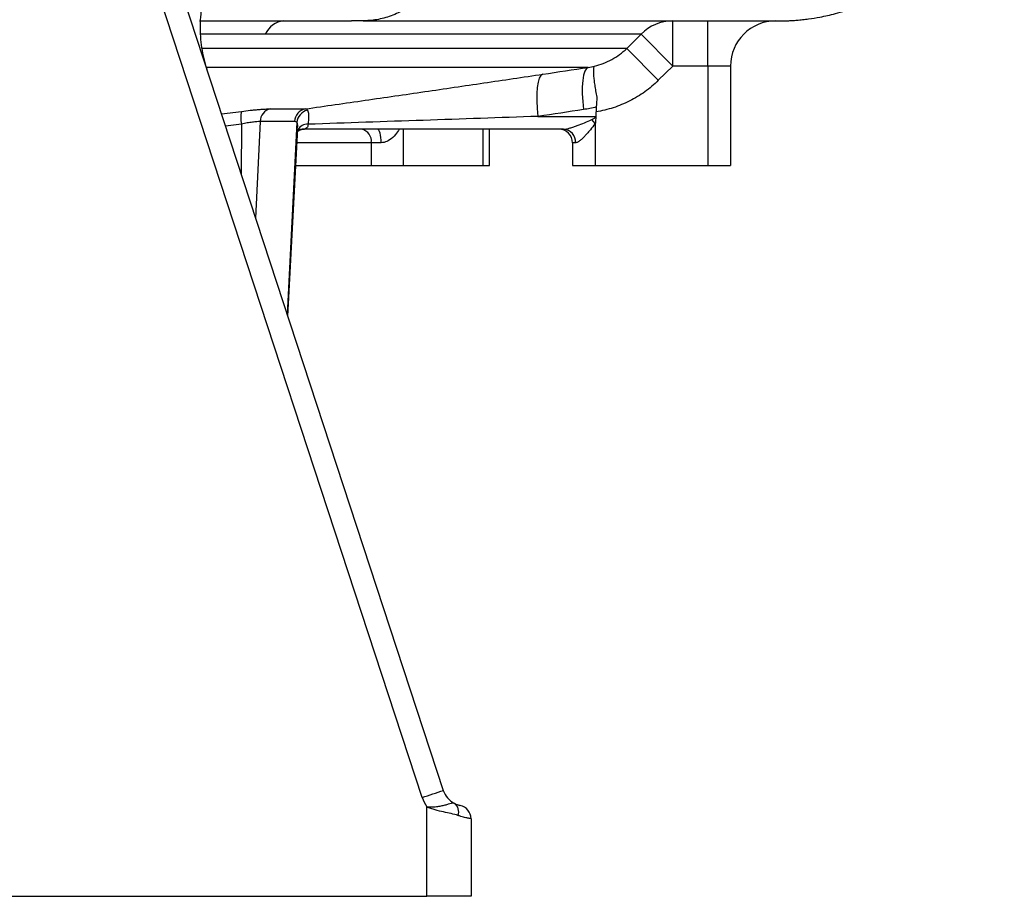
# Model space of a CAD drawing. Header units: millimetres. Extents: x 2434 to 3492, y 1333 to 4508.
# Tile 5 of 11: x 3049 to 3485, y 1333 to 1722. Entities that reach past the tile are written whole.
import ezdxf

# ---------------------------------------------------------------- set-up
doc = ezdxf.new("R2010")
doc.units = ezdxf.units.MM
doc.header["$LTSCALE"] = 2

msp = doc.modelspace()

# ---------------------------------------------------------------- linework, layer by layer
at = {"color": 7, "linetype": 'Continuous', "lineweight": 25}
for p, q in [((3227.32, 1377.18), (3037.69, 1955.39)), ((3047.02, 1958.5), (3236.65, 1380.29)), ((3200.83, 1721.33), (3195.94, 1721.33)), ((3276.23, 1721.33), (3276.95, 1721.33)), ((3338.31, 1701.33), (3338.31, 1721.33)), ((3353.93, 1701.33), (3353.93, 1721.33)), ((3317.93, 1709.17), (3324.29, 1715.48)), ((3338.31, 1701.33), (3324.29, 1715.48)), ((3331.94, 1695.03), (3317.93, 1709.17)), ((3338.31, 1701.33), (3331.94, 1695.03)), ((3353.93, 1701.33), (3338.31, 1701.33)), ((3353.93, 1701.33), (3353.93, 1657.33)), ((3363.93, 1701.33), (3363.93, 1657.33)), ((3159.95, 1682.36), (3175.49, 1682.36)), ((3304.45, 1683.2), (3304.23, 1679.02)), ((3170.7, 1676.75), (3155.46, 1676.75)), ((3278.6, 1679.02), (3304.23, 1679.02)), ((3303.93, 1675.87), (3302.44, 1677.6)), ((3303.93, 1675.87), (3303.93, 1657.33)), ((3304.23, 1679.02), (3304.22, 1678.88)), ((3167.73, 1590.42), (3172.1, 1673.68)), ((3172.08, 1673.33), (3174.11, 1673.33)), ((3173.97, 1673.3), (3175.13, 1673.33)), ((3289.98, 1673.33), (3174.11, 1673.33)), ((3257.13, 1657.33), (3257.13, 1673.33)), ((3209.08, 1667.33), (3204.7, 1667.33)), ((3204.7, 1667.33), (3204.7, 1657.33)), ((3293.93, 1667.33), (3293.93, 1657.33)), ((3295.21, 1667.33), (3293.93, 1667.33)), ((3171.24, 1657.33), (3204.7, 1657.33)), ((3204.7, 1657.33), (3218.84, 1657.33)), ((3218.84, 1657.33), (3254.2, 1657.33)), ((3254.2, 1657.33), (3257.13, 1657.33)), ((3293.93, 1657.33), (3303.93, 1657.33)), ((3303.93, 1657.33), (3353.93, 1657.33)), ((3353.93, 1657.33), (3363.93, 1657.33)), ((3229.28, 1333.33), (3229.28, 1372.95)), ((3248.93, 1367.74), (3248.93, 1333.33)), ((2928.93, 1333.33), (3229.28, 1333.33)), ((3248.93, 1333.33), (3229.28, 1333.33))]:
    msp.add_line(p, q, dxfattribs=at)
at = {"color": 8, "linetype": 'Continuous', "lineweight": 25}
for p, q in [((3317.93, 1709.17), (3129.85, 1709.17)), ((3300.87, 1700.75), (3131.69, 1700.75)), ((3138.31, 1680.15), (3147.17, 1681.26)), ((3155.46, 1676.75), (3153.47, 1633.92)), ((3171.72, 1676.38), (3167.47, 1591.22)), ((3147.19, 1675.65), (3140.08, 1674.76)), ((3147.19, 1675.65), (3147.04, 1653.52)), ((3218.84, 1673.33), (3218.84, 1657.33)), ((3254.2, 1673.33), (3254.2, 1657.33)), ((3204.7, 1667.33), (3171.77, 1667.33))]:
    msp.add_line(p, q, dxfattribs=at)
at = {"color": 7, "linetype": 'Continuous', "lineweight": 25, "flags": 128}
for points in [[(3280.69, 1697.73), (3279.86, 1697.17), (3279.17, 1695.98), (3278.62, 1694.2), (3278.25, 1691.89), (3278.06, 1689.12), (3278.05, 1685.98), (3278.23, 1682.57), (3278.6, 1679.02)], [(3300.87, 1700.75), (3300.05, 1700.21), (3299.35, 1699.03), (3298.8, 1697.25), (3298.43, 1694.93), (3298.24, 1692.16), (3298.24, 1689.02), (3298.43, 1685.61), (3298.8, 1682.05)], [(3209.08, 1667.33), (3209.04, 1668.5), (3208.95, 1669.63), (3208.8, 1670.67), (3208.6, 1671.58), (3208.36, 1672.32), (3208.08, 1672.88), (3207.77, 1673.22), (3207.46, 1673.33)]]:
    msp.add_lwpolyline(points, dxfattribs=at)
at = {"color": 7, "linetype": 'Continuous', "lineweight": 25}
for centre, radius, start, end in [((3166.86, 1711.39), 10, 95.8047, 155.8658), ((3338.32, 1701.6), 19.73, 90.0449, 135.3186), ((3383.93, 1701.33), 20, 90, 180), ((3160.8, 1678.52), 13.91, 168.6413, 191.9187), ((3161.25, 1676.72), 5.79, 102.9483, 179.7173), ((3176.59, 1676.57), 5.89, 100.731, 178.2716), ((3178, 1675.64), 6.32, 104.8473, 173.2609), ((3199.4, 1668.08), 5.36, 351.9505, 78.5782), ((3287.93, 1667.33), 6, 0, 90), ((3289.57, 1667.69), 5.65, 356.3463, 85.8073), ((3089.58, 1804.99), 449.44, 287.8473, 289.101), ((3246.15, 1383.41), 10, 198.1573, 242.9333), ((3246.32, 1383.41), 20, 198.1573, 211.543), ((3238.92, 1370.85), 4.54, 338.2023, 53.7456), ((3242.93, 1367.74), 6, 0, 78.3919)]:
    msp.add_arc(centre, radius, start, end, dxfattribs=at)
at = {"color": 8, "linetype": 'Continuous', "lineweight": 25}
msp.add_arc((3176.41, 1670.61), 4.95, 86.4796, 151.4879, dxfattribs=at)
at = {"color": 7, "linetype": 'Continuous', "lineweight": 25}
for centre, major_axis, ratio, start_param, end_param in [((3259.54, 1679.33), (44.81, 0), 0.133894, 5.990405, 6.207124), ((3259.54, 1679.33), (46.36, 0), 0.258819, 5.990405, 6.001004), ((3174.77, 1679.33), (5.72, 3.21), 0.886144, 4.147412, 4.182061)]:
    msp.add_ellipse(centre, major_axis=major_axis, ratio=ratio, start_param=start_param, end_param=end_param, dxfattribs=at)
for points, knots in [([(3383.93, 1721.33), (3383.93, 1721.33), (3384.3, 1721.33), (3385.76, 1721.33), (3388.42, 1721.38), (3391.14, 1721.51), (3393.39, 1721.67), (3395.91, 1721.91), (3399.33, 1722.33), (3404.21, 1723.11), (3411.06, 1724.65), (3420.74, 1727.63), (3432.14, 1732.64), (3443.94, 1739.95), (3454.14, 1748.36), (3461.09, 1755.75), (3465.57, 1761.43), (3468.42, 1765.38), (3471.54, 1770.21), (3475.12, 1776.59), (3478.85, 1784.72), (3482.18, 1794.48), (3484.51, 1804), (3485.06, 1810.35), (3485.28, 1812.9)], [0, 0, 0, 0, 0.000346, 0.041676, 0.075447, 0.09085, 0.106156, 0.122132, 0.139622, 0.171655, 0.216196, 0.273386, 0.36466, 0.45292, 0.537068, 0.615887, 0.645836, 0.674861, 0.708637, 0.75535, 0.814143, 0.878736, 0.951379, 1, 1, 1, 1]), ([(3245.85, 1755.33), (3244.8, 1753.41), (3242.25, 1748.72), (3237.62, 1742.22), (3232.08, 1735.84), (3226.13, 1730.53), (3219.92, 1726.37), (3213.56, 1723.45), (3207.18, 1721.66), (3202.93, 1721.44), (3200.83, 1721.33)], [0, 0, 0, 0, 0.0902694, 0.22043, 0.3522869, 0.4847606, 0.6167582, 0.7472461, 0.8752207, 1, 1, 1, 1]), ([(3132.33, 1738.74), (3131.2, 1735.58), (3130.36, 1732.39), (3129.2, 1725.93), (3128.89, 1722.67), (3128.83, 1717.72), (3128.87, 1716.06), (3129.1, 1712.77), (3129.29, 1711.14), (3130.03, 1706.27), (3130.79, 1703.06), (3131.83, 1699.9)], [0, 0, 0, 0, 0.25, 0.25, 0.5, 0.5, 0.625, 0.625, 0.75, 0.75, 1, 1, 1, 1]), ([(3128.52, 1721.33), (3129.35, 1721.33), (3137.28, 1721.33), (3152.63, 1721.33), (3174.22, 1721.33), (3188.7, 1721.33), (3195.94, 1721.33)], [0, 0, 0, 0, 0.037878, 0.359149, 0.679997, 1, 1, 1, 1]), ([(3201.18, 1721.33), (3206.97, 1721.33), (3219.49, 1721.33), (3237.23, 1721.33), (3254.46, 1721.33), (3270.06, 1721.33), (3284.15, 1721.33), (3297.65, 1721.33), (3310.4, 1721.33), (3322.26, 1721.33), (3332.6, 1721.33), (3341.56, 1721.33), (3349.87, 1721.33), (3357.37, 1721.33), (3363.93, 1721.33), (3369.14, 1721.33), (3373.22, 1721.33), (3376.33, 1721.33), (3378.67, 1721.33), (3380.38, 1721.33), (3381.52, 1721.33), (3382.08, 1721.33), (3382.29, 1721.33)], [0, 0, 0, 0, 0.053962, 0.116676, 0.177078, 0.235298, 0.291428, 0.345528, 0.407818, 0.467269, 0.523891, 0.577677, 0.628616, 0.688301, 0.743588, 0.794497, 0.841037, 0.8832, 0.920971, 0.954321, 0.98322, 1, 1, 1, 1]), ([(3382.29, 1721.33), (3382.62, 1721.33), (3383.69, 1721.33), (3383.83, 1721.33), (3383.93, 1721.33)], [0, 0, 0, 0, 0.311891, 1, 1, 1, 1]), ([(3324.29, 1715.48), (3322.46, 1715.48), (3319.93, 1715.48), (3315.1, 1715.48), (3313.32, 1715.48), (3310.38, 1715.48), (3309.36, 1715.48), (3307.23, 1715.48), (3306.11, 1715.48), (3300.36, 1715.48), (3295.13, 1715.48), (3283.43, 1715.48), (3276.97, 1715.48), (3262.81, 1715.48), (3255.11, 1715.48), (3244.7, 1715.48), (3242.58, 1715.48), (3238.27, 1715.48), (3236.08, 1715.48), (3229.41, 1715.48), (3224.83, 1715.48), (3215.41, 1715.48), (3210.57, 1715.48), (3200.62, 1715.48), (3195.53, 1715.48), (3179.91, 1715.48), (3169.05, 1715.48), (3157.74, 1715.48)], [0, 0, 0, 0, 0.125, 0.125, 0.1875, 0.1875, 0.21875, 0.21875, 0.25, 0.25, 0.375, 0.375, 0.5, 0.5, 0.625, 0.625, 0.65625, 0.65625, 0.6875, 0.6875, 0.75, 0.75, 0.8125, 0.8125, 0.875, 0.875, 1, 1, 1, 1]), ([(3303.63, 1701.27), (3304.97, 1701.59), (3306.28, 1702), (3308.85, 1703), (3310.12, 1703.59), (3313.74, 1705.59), (3315.94, 1707.22), (3317.93, 1709.17)], [0, 0, 0, 0, 0.25, 0.25, 0.5, 0.5, 1, 1, 1, 1]), ([(3175.49, 1682.36), (3184.36, 1683.63), (3193.2, 1684.9), (3210.83, 1687.45), (3219.62, 1688.72), (3237.15, 1691.29), (3245.89, 1692.57), (3263.32, 1695.14), (3272.01, 1696.43), (3280.69, 1697.73)], [0, 0, 0, 0, 0.25, 0.25, 0.5, 0.5, 0.75, 0.75, 1, 1, 1, 1]), ([(3303.63, 1701.27), (3303.6, 1701.25), (3303.58, 1701.23), (3303.53, 1701.18), (3303.5, 1701.15), (3303.43, 1701.05), (3303.39, 1700.96), (3303.29, 1700.65), (3303.23, 1700.38), (3303.18, 1699.85), (3303.17, 1699.66), (3303.16, 1699.24), (3303.16, 1699.02), (3303.17, 1698.29), (3303.19, 1697.75), (3303.29, 1696.54), (3303.35, 1695.87), (3303.52, 1694.43), (3303.62, 1693.67), (3303.86, 1692.05), (3304, 1691.19), (3304.32, 1689.41), (3304.49, 1688.48), (3304.68, 1687.53)], [0, 0, 0, 0, 0.03125, 0.03125, 0.0625, 0.0625, 0.125, 0.125, 0.25, 0.25, 0.3125, 0.3125, 0.375, 0.375, 0.5, 0.5, 0.625, 0.625, 0.75, 0.75, 0.875, 0.875, 1, 1, 1, 1]), ([(3363.93, 1701.33), (3363.93, 1701.33), (3363.87, 1701.33), (3363.61, 1701.33), (3363.42, 1701.33), (3362.92, 1701.33), (3362.61, 1701.33), (3361.87, 1701.33), (3361.46, 1701.33), (3360.54, 1701.33), (3360.02, 1701.33), (3358.94, 1701.33), (3358.36, 1701.33), (3357.46, 1701.33), (3357.14, 1701.33), (3356.52, 1701.33), (3356.2, 1701.33), (3355.24, 1701.33), (3354.59, 1701.33), (3353.93, 1701.33)], [0, 0, 0, 0, 0.125, 0.125, 0.25, 0.25, 0.375, 0.375, 0.5, 0.5, 0.625, 0.625, 0.75, 0.75, 0.8125, 0.8125, 0.875, 0.875, 1, 1, 1, 1]), ([(3331.94, 1695.03), (3330.07, 1693.17), (3328.07, 1691.48), (3323.84, 1688.43), (3321.61, 1687.07), (3318.09, 1685.29), (3316.88, 1684.73), (3314.46, 1683.73), (3313.23, 1683.28), (3309.49, 1682.07), (3306.94, 1681.45), (3304.33, 1681.03)], [0, 0, 0, 0, 0.25, 0.25, 0.5, 0.5, 0.625, 0.625, 0.75, 0.75, 1, 1, 1, 1]), ([(3147.17, 1681.26), (3148.51, 1681.43), (3149.81, 1681.59), (3151.7, 1681.79), (3152.32, 1681.85), (3153.52, 1681.97), (3154.09, 1682.02), (3155.2, 1682.12), (3155.73, 1682.16), (3156.74, 1682.23), (3157.22, 1682.26), (3158.56, 1682.33), (3159.33, 1682.36), (3159.95, 1682.36)], [0, 0, 0, 0, 0.25, 0.25, 0.375, 0.375, 0.5, 0.5, 0.625, 0.625, 0.75, 0.75, 1, 1, 1, 1]), ([(3176.38, 1681.76), (3176.56, 1681.52), (3176.69, 1681.21), (3176.82, 1680.64), (3176.85, 1680.43), (3176.9, 1679.97), (3176.91, 1679.72), (3176.93, 1678.92), (3176.91, 1678.33), (3176.84, 1677.03), (3176.78, 1676.31), (3176.71, 1675.55)], [0, 0, 0, 0, 0.25, 0.25, 0.375, 0.375, 0.5, 0.5, 0.75, 0.75, 1, 1, 1, 1]), ([(3155.46, 1676.75), (3155.06, 1676.75), (3154.56, 1676.72), (3153.69, 1676.65), (3153.37, 1676.62), (3152.72, 1676.55), (3152.03, 1676.46), (3151.29, 1676.36), (3150.51, 1676.24), (3150.11, 1676.18), (3148.9, 1675.97), (3148.06, 1675.82), (3147.19, 1675.65)], [0, 0, 0, 0, 0.25, 0.25, 0.375, 0.375, 0.5, 0.625, 0.625, 0.75, 0.75, 1, 1, 1, 1]), ([(3278.6, 1679.02), (3261.67, 1678.44), (3244.71, 1677.86), (3210.75, 1676.7), (3193.75, 1676.12), (3176.71, 1675.55)], [0, 0, 0, 0, 0.5, 0.5, 1, 1, 1, 1]), ([(3289.98, 1673.33), (3290.18, 1673.33), (3290.39, 1673.35), (3290.84, 1673.41), (3291.08, 1673.45), (3291.81, 1673.6), (3292.32, 1673.74), (3293.36, 1674.04), (3293.9, 1674.22), (3294.96, 1674.58), (3295.5, 1674.77), (3297.12, 1675.38), (3298.2, 1675.8), (3300.33, 1676.68), (3301.39, 1677.13), (3302.44, 1677.6)], [0, 0, 0, 0, 0.0625, 0.0625, 0.125, 0.125, 0.25, 0.25, 0.375, 0.375, 0.5, 0.5, 0.75, 0.75, 1, 1, 1, 1]), ([(3303.93, 1675.87), (3303.24, 1674.92), (3302.53, 1674), (3301.45, 1672.66), (3301.08, 1672.22), (3300.34, 1671.36), (3299.96, 1670.93), (3299.2, 1670.12), (3298.82, 1669.73), (3298.06, 1669), (3297.67, 1668.65), (3296.92, 1668.06), (3296.55, 1667.81), (3296.02, 1667.53), (3295.84, 1667.46), (3295.52, 1667.36), (3295.36, 1667.33), (3295.21, 1667.33)], [0, 0, 0, 0, 0.25, 0.25, 0.375, 0.375, 0.5, 0.5, 0.625, 0.625, 0.75, 0.75, 0.875, 0.875, 0.9375, 0.9375, 1, 1, 1, 1]), ([(3304.22, 1678.88), (3304.2, 1678.4), (3304.17, 1677.92), (3304.12, 1676.96), (3304.1, 1676.48), (3304.07, 1675.99)], [0, 0, 0, 0, 0.5, 0.5, 1, 1, 1, 1]), ([(3172.01, 1672.08), (3172.1, 1672.21), (3172.37, 1672.59), (3173.27, 1673.2), (3173.99, 1673.33), (3174.03, 1673.33), (3174.04, 1673.33)], [0, 0, 0, 0, 0.199901, 0.588072, 0.892822, 1, 1, 1, 1]), ([(3176.71, 1675.55), (3176.69, 1675.2), (3176.64, 1674.88), (3176.46, 1674.32), (3176.32, 1674.08), (3175.92, 1673.71), (3175.66, 1673.57), (3175.05, 1673.39), (3174.7, 1673.35), (3174.33, 1673.34)], [0, 0, 0, 0, 0.25, 0.25, 0.5, 0.5, 0.75, 0.75, 1, 1, 1, 1]), ([(3241.6, 1374.51), (3241.43, 1374.59), (3241.22, 1374.62), (3240.71, 1374.59), (3240.41, 1374.54), (3239.69, 1374.36), (3239.29, 1374.24), (3238.38, 1373.97), (3237.88, 1373.82), (3236.78, 1373.54), (3236.18, 1373.39), (3234.92, 1373.15), (3234.25, 1373.04), (3232.89, 1372.89), (3232.18, 1372.84), (3231.1, 1372.84), (3230.74, 1372.84), (3230.01, 1372.88), (3229.64, 1372.91), (3229.28, 1372.95)], [0, 0, 0, 0, 0.125, 0.125, 0.25, 0.25, 0.375, 0.375, 0.5, 0.5, 0.625, 0.625, 0.75, 0.75, 0.875, 0.875, 0.9375, 0.9375, 1, 1, 1, 1]), ([(3243.13, 1369.16), (3242.22, 1369.49), (3241.22, 1369.74), (3239.05, 1370.23), (3237.9, 1370.46), (3235.52, 1370.99), (3234.28, 1371.28), (3232.4, 1371.82), (3231.77, 1372.02), (3230.52, 1372.45), (3229.89, 1372.69), (3229.28, 1372.95)], [0, 0, 0, 0, 0.25, 0.25, 0.5, 0.5, 0.75, 0.75, 0.875, 0.875, 1, 1, 1, 1]), ([(3241.6, 1374.51), (3242.04, 1374.28), (3242.42, 1374.12), (3243.06, 1373.89), (3243.32, 1373.82), (3243.74, 1373.7), (3243.89, 1373.67), (3244.09, 1373.62), (3244.14, 1373.61), (3244.14, 1373.61)], [0, 0, 0, 0, 0.25, 0.25, 0.5, 0.5, 0.75, 0.75, 1, 1, 1, 1]), ([(3248.93, 1367.74), (3248.93, 1367.74), (3248.8, 1367.76), (3248.42, 1367.81), (3248.26, 1367.84), (3247.88, 1367.91), (3247.66, 1367.95), (3246.91, 1368.09), (3246.3, 1368.22), (3245.22, 1368.5), (3244.83, 1368.61), (3244.01, 1368.86), (3243.58, 1369), (3243.13, 1369.16)], [0, 0, 0, 0, 0.25, 0.25, 0.375, 0.375, 0.5, 0.5, 0.75, 0.75, 0.875, 0.875, 1, 1, 1, 1])]:
    msp.add_open_spline(points, degree=3, knots=knots, dxfattribs=at)
at = {"color": 8, "linetype": 'Continuous', "lineweight": 25}
for points, knots in [([(3157.74, 1715.48), (3148.69, 1715.48), (3139.35, 1715.48), (3129.3, 1715.48), (3129, 1715.48)], [0, 0, 0, 0, 0.969588, 1, 1, 1, 1]), ([(3172.07, 1673.9), (3172.1, 1674.33), (3172.16, 1675.27), (3171.99, 1676.02), (3171.77, 1676.32), (3171.72, 1676.38)], [0, 0, 0, 0, 0.384433, 0.855844, 1, 1, 1, 1]), ([(3217.11, 1673.33), (3216.61, 1672.53), (3215.52, 1670.76), (3213.16, 1668.72), (3210.82, 1667.48), (3209.52, 1667.37), (3209.08, 1667.33)], [0, 0, 0, 0, 0.283966, 0.625366, 0.87324, 1, 1, 1, 1])]:
    msp.add_open_spline(points, degree=3, knots=knots, dxfattribs=at)
at = {"color": 7, "linetype": 'Continuous', "lineweight": 25}
for points in [[(3280.69, 1697.73), (3287.42, 1698.73), (3294.14, 1699.74), (3300.87, 1700.75)], [(3300.87, 1700.75), (3301.8, 1700.89), (3302.72, 1701.06), (3303.63, 1701.27)], [(3304.68, 1687.53), (3304.6, 1686.11), (3304.53, 1684.67), (3304.45, 1683.2)], [(3175.49, 1682.36), (3175.8, 1682.33), (3176.1, 1682.13), (3176.38, 1681.76)], [(3298.8, 1682.05), (3292.07, 1681.03), (3285.33, 1680.02), (3278.6, 1679.02)], [(3304.45, 1683.2), (3302.58, 1682.72), (3300.7, 1682.33), (3298.8, 1682.05)], [(3171.72, 1676.38), (3171.4, 1676.63), (3171.06, 1676.75), (3170.7, 1676.75)]]:
    msp.add_open_spline(points, degree=3, dxfattribs=at)

doc.saveas('drawing.dxf')
